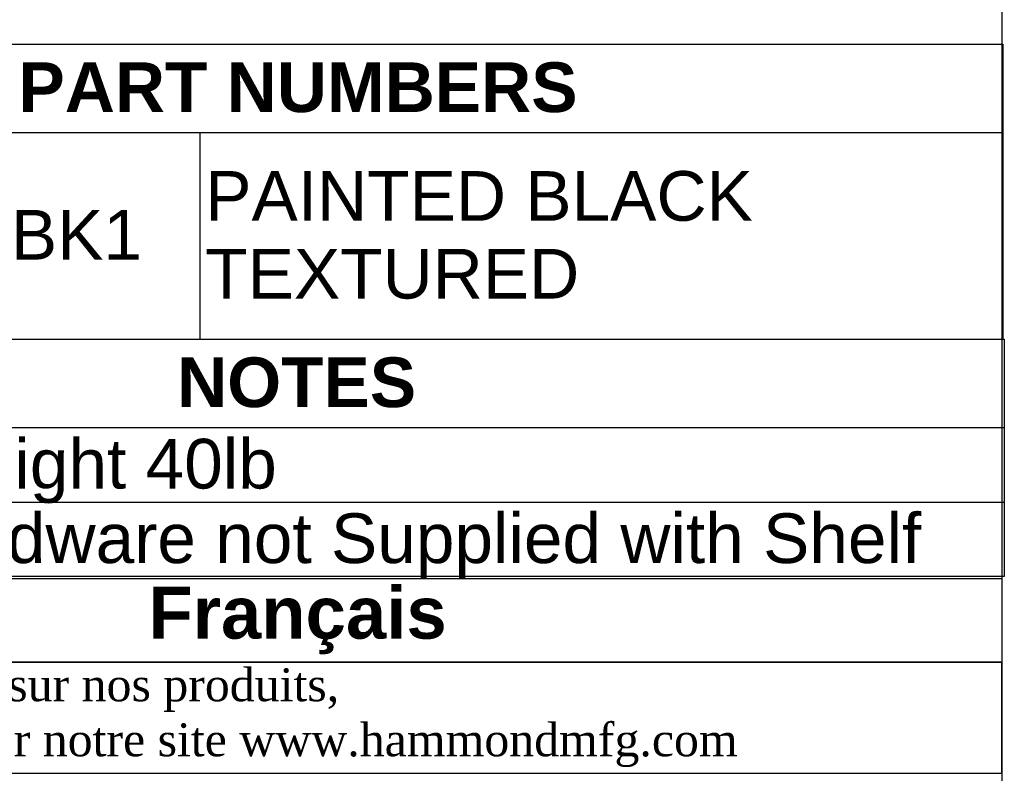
# Model space of a CAD drawing. Header units: inches. Extents: x 0 to 80.9, y 0 to 59.8.
# Tile 12 of 15: x 68.1 to 80, y 8 to 17.1. Entities that reach past the tile are written whole.
import ezdxf
from ezdxf.enums import TextEntityAlignment as Align

# ---------------------------------------------------------------- set-up
doc = ezdxf.new("R2010")
doc.units = ezdxf.units.IN
doc.header["$MEASUREMENT"] = 0
doc.layers.add('Default', color=7, linetype='Continuous')
doc.styles.add('SEACAD_Arial', font='arial.ttf')
doc.styles.add('SEACAD_ArialB', font='arialbd.ttf')

# ---------------------------------------------------------------- blocks, each defined once
blk = doc.blocks.new('SE')
at = {"color": 7, "linetype": 'Continuous'}
for p, q in [((62.886, 15.775), (80.007, 15.775)), ((70.312, 15.775), (70.312, 13.275))]:
    blk.add_line(p, q, dxfattribs=at)
blk.add_lwpolyline([(62.886, 13.275), (62.886, 16.84), (80.007, 16.84), (80.007, 13.275), (62.886, 13.275)], dxfattribs=at)
for s, style, p in [('PART NUMBERS', 'SEACAD_ArialB', (68.12, 16.62)), ('PAINTED BLACK', 'SEACAD_Arial', (70.375, 15.307)), ('RASV190115BK1', 'SEACAD_Arial', (62.949, 14.838)), ('TEXTURED', 'SEACAD_Arial', (70.375, 14.368))]:
    blk.add_text(s, height=0.6, dxfattribs=dict(at, style=style)).set_placement(p, align=Align.TOP_LEFT)
blk = doc.blocks.new('SE1')
at = {"color": 7, "linetype": 'Continuous'}
for p, q in [((62.886, 12.211), (80.025, 12.211)), ((62.886, 11.311), (80.025, 11.311))]:
    blk.add_line(p, q, dxfattribs=at)
blk.add_lwpolyline([(62.886, 10.411), (62.886, 13.276), (80.025, 13.276), (80.025, 10.411), (62.886, 10.411)], dxfattribs=at)
for s, style, p in [('NOTES', 'SEACAD_ArialB', (70.035, 13.057)), ('Maximum Weight 40lb', 'SEACAD_Arial', (62.949, 12.074)), ('Mounting Hardware not Supplied with Shelf', 'SEACAD_Arial', (62.949, 11.174))]:
    blk.add_text(s, height=0.6, dxfattribs=dict(at, style=style)).set_placement(p, align=Align.TOP_LEFT)

msp = doc.modelspace()

# ---------------------------------------------------------------- linework, layer by layer
at = {"layer": 'Default', "color": 7, "linetype": 'Continuous'}
msp.add_line((80, 0), (80, 59.783), dxfattribs=at)
for points in [[(62.864, 10.382), (62.864, 9.379), (80, 9.379), (80, 10.382), (62.864, 10.382)], [(62.864, 9.378), (62.864, 8.037), (79.994, 8.037), (79.994, 9.378), (62.864, 9.378)]]:
    msp.add_lwpolyline(points, dxfattribs=at)

# ---------------------------------------------------------------- block references
for name in ['SE', 'SE1']:
    msp.add_blockref(name, (0, 0))

# ---------------------------------------------------------------- texts
at = {"layer": 'Default'}
for s, insert, char_height, width, attachment_point in [('{\\fArial|b1||i0||c0|p34;\\C7;\\H0.15045;\\W1.;  }{\\fArial|b1||i0||c0|p34;\\C7;\\H0.626875;\\W1.;Français                                                         }', (71.432, 9.88), 0.626875, 17.30818, 5), ('{\\fTimes New Roman|b0||i0||c0|p34;\\C7;\\H0.3985;\\W1.; Pour tous les détails sur nos produits, \\P}{\\fTimes New Roman|b0||i0||c0|p34;\\C7;\\H0.3985;\\W1.; svp veuillez consulter notre site www.hammondmfg.com                      }', (62.864, 8.707), 0.3985, 17.30113, 4)]:
    msp.add_mtext(s, dxfattribs=dict(at, insert=insert, char_height=char_height, width=width, attachment_point=attachment_point))

doc.saveas('drawing.dxf')
